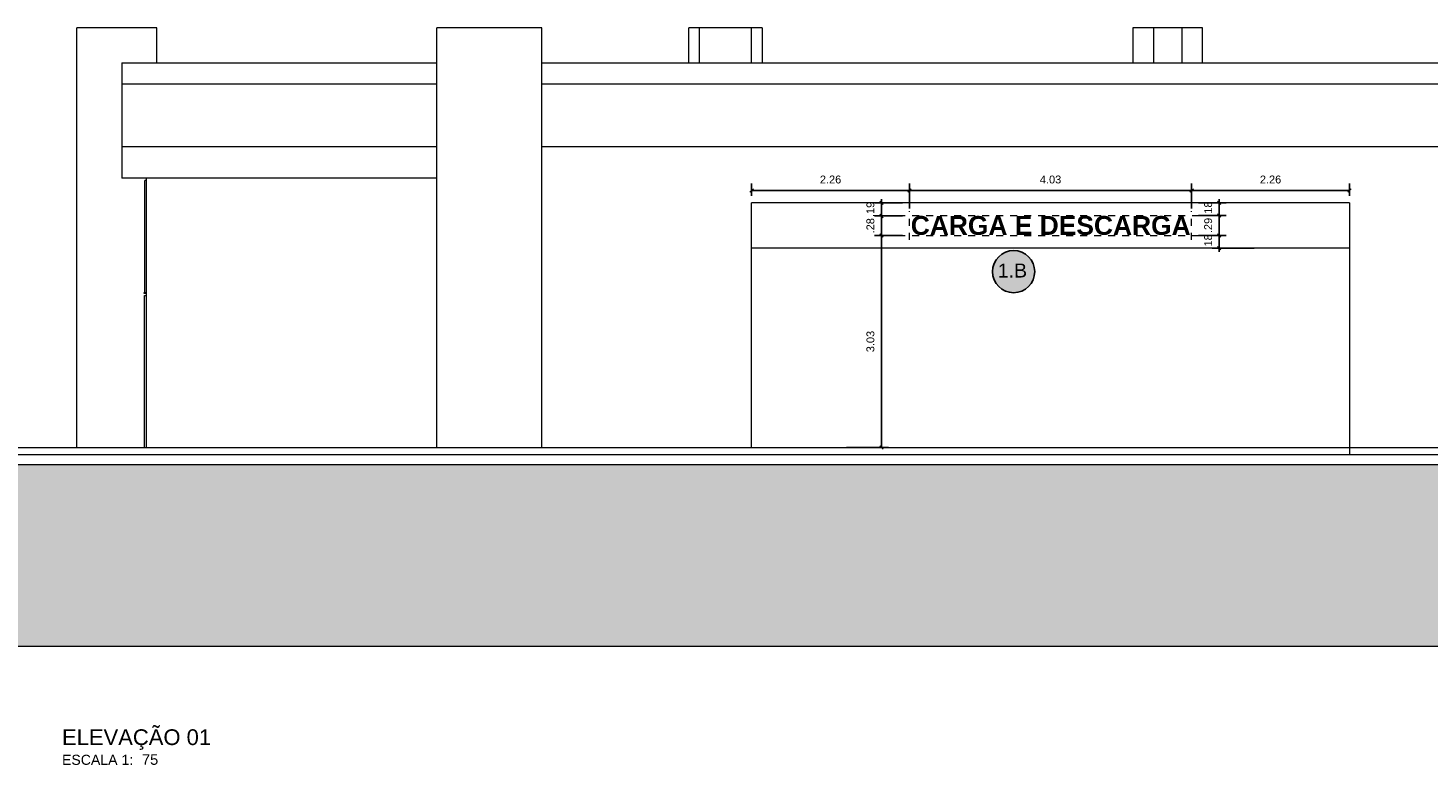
# Model space of a CAD drawing. Extents: x -1871179.9 to -1871093.9, y 2848219.4 to 2848260.8.
# Tile 5 of 12: x -1871166.7 to -1871146.7, y 2848250.2 to 2848260.8. Entities that reach past the tile are written whole.
import ezdxf
from ezdxf.enums import TextEntityAlignment as Align

# ---------------------------------------------------------------- set-up
doc = ezdxf.new("R2010")
doc.units = 0
doc.header["$MEASUREMENT"] = 0
doc.linetypes.add('DASHED2', pattern=[9.525, 6.35, -3.175])
doc.layers.get('0').update_dxf_attribs({"linetype": 'CONTINUOUS'})
doc.layers.get('Defpoints').update_dxf_attribs({"linetype": 'CONTINUOUS'})
for name, color, linetype, lineweight in [('6075-BSE-ARQ-FASU$0$G-ANNO-TEXT', 231, 'CONTINUOUS', 9), ('6075-BSE-ARQ-FASU$0$K-BSE-ARQ-ALV', 7, 'CONTINUOUS', 5), ('6075-BSE-ARQ-FASU$0$K-BSE-ARQ-LAY', 252, 'CONTINUOUS', 5)]:
    doc.layers.add(name, color=color, linetype=linetype, lineweight=lineweight)
for name, color, linetype in [('ARQ_PRJ_GER', 9, 'DASHED2'), ('K-NV2-ARQ-CTA-EP', 12, 'CONTINUOUS'), ('K-NV2-ARQ-TXT-GER', 1, 'CONTINUOUS'), ('K-NV2-ARQ-TXT-NOM', 4, 'CONTINUOUS')]:
    doc.layers.add(name, color=color, linetype=linetype)
doc.styles.add('6075-BSE-ARQ-FASU$0$Arial_B', font='arialbd.ttf', dxfattribs={"height": 537.820787})
doc.styles.add('ARIAL', font='arial.ttf')
doc.styles.add('Romans', font='romans.shx')
doc.dimstyles.new('K-EX-75', dxfattribs={"dimtxt": 0.1125, "dimasz": 0.05, "dimexe": 0.1, "dimexo": 0.1, "dimgap": 0.1, "dimtad": 1, "dimzin": 4, "dimdsep": 46, "dimtxsty": 'ARIAL', "dimblk": 'OBLIQUE', "dimcen": 0.09, "dimclrd": 256, "dimclre": 256, "dimclrt": 2, "dimaunit": 1, "dimadec": 0, "dimazin": 0, "dimtfac": 1, "dimtix": 1, "dimtmove": 2, "dimatfit": 3, "dimldrblk": 'OBLIQUE', "dimfxl": 0.5, "dimfxlon": 1, "dimtvp": 75, "dimtolj": 1, "dimtzin": 4, "dimarcsym": 0})

# ---------------------------------------------------------------- blocks, each defined once
blk = doc.blocks.new('6075-BSE-ARQ-FASU')
at = {"layer": '6075-BSE-ARQ-FASU$0$K-BSE-ARQ-LAY'}
h = blk.add_hatch(color=253, dxfattribs=at)
h.dxf.hatch_style = 1
h.paths.add_polyline_path([(-5.953, -0.25), (-5.953, -2.844), (61.208, -2.844), (61.208, -0.25)])
at = {"layer": '6075-BSE-ARQ-FASU$0$K-BSE-ARQ-ALV'}
for p, q in [((0, 0), (0, 6)), ((1.143, 6), (0, 6)), ((1.143, 5.5), (1.143, 6)), ((5.15, 0), (5.15, 6)), ((6.65, 6), (5.15, 6)), ((6.65, 0), (6.65, 6)), ((8.75, 5.5), (8.75, 6)), ((9.8, 6), (8.75, 6)), ((8.9, 6), (8.9, 5.5)), ((9.65, 5.5), (9.65, 6)), ((9.8, 6), (9.8, 5.5)), ((15.1, 6), (15.1, 5.5)), ((16.1, 6), (15.1, 6)), ((15.4, 5.5), (15.4, 6)), ((15.8, 6), (15.8, 5.5)), ((16.1, 5.5), (16.1, 6)), ((0.643, 5.5), (0.643, 3.85)), ((0.643, 5.5), (5.15, 5.5)), ((6.65, 5.5), (21.1, 5.5)), ((0.643, 5.2), (5.15, 5.2)), ((6.65, 5.2), (21.1, 5.2)), ((5.15, 4.3), (0.643, 4.3)), ((21.1, 4.3), (6.65, 4.3)), ((5.15, 3.85), (0.643, 3.85)), ((0.993, 3.85), (0.993, 0)), ((9.65, 0), (9.65, 3.5)), ((18.2, 3.5), (9.65, 3.5)), ((18.2, 3.5), (18.2, -0.1)), ((18.2, 2.85), (9.65, 2.85))]:
    blk.add_line(p, q, dxfattribs=at)
at = {"layer": '6075-BSE-ARQ-FASU$0$K-BSE-ARQ-LAY'}
for p, q in [((0.973, 2.219), (0.973, 3.82)), ((0.993, 3.82), (0.973, 3.82)), ((0.961, 2.2), (0.961, 2.219)), ((0.961, 2.219), (0.993, 2.219)), ((0.993, 2.2), (0.961, 2.2)), ((0.968, 0), (0.968, 2.176)), ((0.968, 2.176), (0.993, 2.176)), ((-5.953, -0.1), (55.679, -0.1)), ((61.208, -0.25), (-5.953, -0.25))]:
    blk.add_line(p, q, dxfattribs=at)
at = {"layer": '6075-BSE-ARQ-FASU$0$K-BSE-ARQ-LAY', "flags": 128}
blk.add_lwpolyline([(-5.953, 0), (47.073, 0)], dxfattribs=at)
at = {"layer": '6075-BSE-ARQ-FASU$0$K-BSE-ARQ-LAY', "color": 253}
blk.add_lwpolyline([(-5.953, -0.25), (-5.953, -2.844), (61.208, -2.844), (61.208, -0.25)], close=True, dxfattribs=at)
at = {"layer": '6075-BSE-ARQ-FASU$0$G-ANNO-TEXT', "color": 154, "insert": (13.927, 3.311), "char_height": 0.27, "width": 4.98133, "attachment_point": 2, "line_spacing_factor": 0.938532, "style": '6075-BSE-ARQ-FASU$0$Arial_B'}
blk.add_mtext('{\\C40;\\c46320;CARGA E DESCARGA}', dxfattribs=at)
blk = doc.blocks.new('IND_TITLULO PLANTAS')
at = {"color": 2, "insert": (0, -0.145), "char_height": 0.15, "width": 1.35886, "attachment_point": 1, "style": 'Romans'}
blk.add_mtext('{\\fArial|b0|i0|c0|p34;ESCALA 1:}', dxfattribs=at)
at = {"style": 'ARIAL'}
blk.add_attdef('TITULO', (0, 0), '', height=0.3, dxfattribs=at)
at = {"color": 2, "style": 'Romans'}
blk.add_attdef('XX', (1.191, -0.295), '', height=0.15, dxfattribs=at)
blk = doc.blocks.new('_Oblique')
at = {"color": 0, "linetype": 'ByBlock', "lineweight": -2}
blk.add_line((-0.5, -0.5), (0.5, 0.5), dxfattribs=at)
blk = doc.blocks.new('*D10')
at = {"layer": 'Defpoints', "color": 0, "transparency": 16777216}
for p in [(-1871156.356, 2848258.278), (-1871154.098, 2848258.453), (-1871154.098, 2848258.097)]:
    blk.add_point(p, dxfattribs=at)
at = {"layer": 'K-NV2-ARQ-CTA-EP', "lineweight": -2, "transparency": 16777216}
for p, q in [((-1871156.356, 2848258.378), (-1871156.356, 2848258.553)), ((-1871154.098, 2848258.197), (-1871154.098, 2848258.553)), ((-1871156.356, 2848258.453), (-1871154.098, 2848258.453))]:
    blk.add_line(p, q, dxfattribs=at)
at = {"layer": 'K-NV2-ARQ-CTA-EP', "lineweight": -2, "transparency": 16777216, "xscale": 0.05, "yscale": 0.05, "zscale": 0.05, "rotation": 180}
blk.add_blockref('_Oblique', (-1871156.356, 2848258.453), dxfattribs=at)
at = {"layer": 'K-NV2-ARQ-CTA-EP', "lineweight": -2, "transparency": 16777216, "xscale": 0.05, "yscale": 0.05, "zscale": 0.05}
blk.add_blockref('_Oblique', (-1871154.098, 2848258.453), dxfattribs=at)
at = {"layer": 'K-NV2-ARQ-CTA-EP', "color": 2, "transparency": 16777216, "insert": (-1871155.227, 2848258.61), "char_height": 0.1125, "attachment_point": 5, "style": 'ARIAL'}
blk.add_mtext('\\A1;2.26', dxfattribs=at)
blk = doc.blocks.new('*D11')
at = {"layer": 'Defpoints', "color": 0, "transparency": 16777216}
for p in [(-1871150.064, 2848258.453), (-1871154.098, 2848258.097), (-1871150.064, 2848258.097)]:
    blk.add_point(p, dxfattribs=at)
at = {"layer": 'K-NV2-ARQ-CTA-EP', "lineweight": -2, "transparency": 16777216}
for p, q in [((-1871154.098, 2848258.197), (-1871154.098, 2848258.553)), ((-1871150.064, 2848258.197), (-1871150.064, 2848258.553)), ((-1871154.098, 2848258.453), (-1871150.064, 2848258.453))]:
    blk.add_line(p, q, dxfattribs=at)
at = {"layer": 'K-NV2-ARQ-CTA-EP', "lineweight": -2, "transparency": 16777216, "xscale": 0.05, "yscale": 0.05, "zscale": 0.05, "rotation": 180}
blk.add_blockref('_Oblique', (-1871154.098, 2848258.453), dxfattribs=at)
at = {"layer": 'K-NV2-ARQ-CTA-EP', "lineweight": -2, "transparency": 16777216, "xscale": 0.05, "yscale": 0.05, "zscale": 0.05}
blk.add_blockref('_Oblique', (-1871150.064, 2848258.453), dxfattribs=at)
at = {"layer": 'K-NV2-ARQ-CTA-EP', "color": 2, "transparency": 16777216, "insert": (-1871152.081, 2848258.61), "char_height": 0.1125, "attachment_point": 5, "style": 'ARIAL'}
blk.add_mtext('\\A1;4.03', dxfattribs=at)
blk = doc.blocks.new('*D12')
at = {"layer": 'Defpoints', "color": 0, "transparency": 16777216}
for p in [(-1871147.806, 2848258.453), (-1871147.806, 2848258.278), (-1871150.064, 2848258.097)]:
    blk.add_point(p, dxfattribs=at)
at = {"layer": 'K-NV2-ARQ-CTA-EP', "lineweight": -2, "transparency": 16777216}
for p, q in [((-1871150.064, 2848258.197), (-1871150.064, 2848258.553)), ((-1871147.806, 2848258.378), (-1871147.806, 2848258.553)), ((-1871150.064, 2848258.453), (-1871147.806, 2848258.453))]:
    blk.add_line(p, q, dxfattribs=at)
at = {"layer": 'K-NV2-ARQ-CTA-EP', "lineweight": -2, "transparency": 16777216, "xscale": 0.05, "yscale": 0.05, "zscale": 0.05, "rotation": 180}
blk.add_blockref('_Oblique', (-1871150.064, 2848258.453), dxfattribs=at)
at = {"layer": 'K-NV2-ARQ-CTA-EP', "lineweight": -2, "transparency": 16777216, "xscale": 0.05, "yscale": 0.05, "zscale": 0.05}
blk.add_blockref('_Oblique', (-1871147.806, 2848258.453), dxfattribs=at)
at = {"layer": 'K-NV2-ARQ-CTA-EP', "color": 2, "transparency": 16777216, "insert": (-1871148.935, 2848258.61), "char_height": 0.1125, "attachment_point": 5, "style": 'ARIAL'}
blk.add_mtext('\\A1;2.26', dxfattribs=at)
blk = doc.blocks.new('*D13')
at = {"layer": 'Defpoints', "color": 0, "transparency": 16777216}
for p in [(-1871154.499, 2848257.809), (-1871154.098, 2848257.809), (-1871156.356, 2848254.778)]:
    blk.add_point(p, dxfattribs=at)
at = {"layer": 'K-NV2-ARQ-CTA-EP', "lineweight": -2, "transparency": 16777216}
for p, q in [((-1871154.198, 2848257.809), (-1871154.599, 2848257.809)), ((-1871154.499, 2848254.778), (-1871154.499, 2848257.809)), ((-1871154.999, 2848254.778), (-1871154.399, 2848254.778))]:
    blk.add_line(p, q, dxfattribs=at)
at = {"layer": 'K-NV2-ARQ-CTA-EP', "lineweight": -2, "transparency": 16777216, "xscale": 0.05, "yscale": 0.05, "zscale": 0.05}
for p, rotation in [((-1871154.499, 2848257.809), 90), ((-1871154.499, 2848254.778), 270)]:
    blk.add_blockref('_Oblique', p, dxfattribs=dict(at, rotation=rotation))
at = {"layer": 'K-NV2-ARQ-CTA-EP', "color": 2, "transparency": 16777216, "insert": (-1871154.657, 2848256.293), "char_height": 0.1125, "attachment_point": 5, "rotation": 90, "style": 'ARIAL'}
blk.add_mtext('\\A1;3.03', dxfattribs=at)
blk = doc.blocks.new('*D14')
at = {"layer": 'Defpoints', "color": 0, "transparency": 16777216}
for p in [(-1871154.499, 2848258.089), (-1871154.098, 2848258.089), (-1871154.098, 2848257.809)]:
    blk.add_point(p, dxfattribs=at)
at = {"layer": 'K-NV2-ARQ-CTA-EP', "lineweight": -2, "transparency": 16777216}
for p, q in [((-1871154.198, 2848258.089), (-1871154.599, 2848258.089)), ((-1871154.499, 2848258.089), (-1871154.499, 2848258.139)), ((-1871154.499, 2848257.809), (-1871154.499, 2848258.089)), ((-1871154.198, 2848257.809), (-1871154.599, 2848257.809)), ((-1871154.499, 2848257.809), (-1871154.499, 2848257.759))]:
    blk.add_line(p, q, dxfattribs=at)
at = {"layer": 'K-NV2-ARQ-CTA-EP', "lineweight": -2, "transparency": 16777216, "xscale": 0.05, "yscale": 0.05, "zscale": 0.05}
for p, rotation in [((-1871154.499, 2848258.089), 270), ((-1871154.499, 2848257.809), 90)]:
    blk.add_blockref('_Oblique', p, dxfattribs=dict(at, rotation=rotation))
at = {"layer": 'K-NV2-ARQ-CTA-EP', "color": 2, "transparency": 16777216, "insert": (-1871154.657, 2848257.949), "char_height": 0.1125, "attachment_point": 5, "rotation": 90, "style": 'ARIAL'}
blk.add_mtext('\\A1;.28', dxfattribs=at)
blk = doc.blocks.new('*D15')
at = {"layer": 'Defpoints', "color": 0, "transparency": 16777216}
for p in [(-1871154.499, 2848258.278), (-1871154.098, 2848258.278), (-1871154.098, 2848258.089)]:
    blk.add_point(p, dxfattribs=at)
at = {"layer": 'K-NV2-ARQ-CTA-EP', "lineweight": -2, "transparency": 16777216}
for p, q in [((-1871154.198, 2848258.278), (-1871154.599, 2848258.278)), ((-1871154.499, 2848258.278), (-1871154.499, 2848258.328)), ((-1871154.499, 2848258.089), (-1871154.499, 2848258.278)), ((-1871154.198, 2848258.089), (-1871154.599, 2848258.089)), ((-1871154.499, 2848258.089), (-1871154.499, 2848258.039))]:
    blk.add_line(p, q, dxfattribs=at)
at = {"layer": 'K-NV2-ARQ-CTA-EP', "lineweight": -2, "transparency": 16777216, "xscale": 0.05, "yscale": 0.05, "zscale": 0.05}
for p, rotation in [((-1871154.499, 2848258.278), 270), ((-1871154.499, 2848258.089), 90)]:
    blk.add_blockref('_Oblique', p, dxfattribs=dict(at, rotation=rotation))
at = {"layer": 'K-NV2-ARQ-CTA-EP', "color": 2, "transparency": 16777216, "insert": (-1871154.657, 2848258.183), "char_height": 0.1125, "attachment_point": 5, "rotation": 90, "style": 'ARIAL'}
blk.add_mtext('\\A1;.19', dxfattribs=at)
blk = doc.blocks.new('*D16')
at = {"layer": 'Defpoints', "color": 0, "transparency": 16777216}
for p in [(-1871150.064, 2848257.809), (-1871149.67, 2848257.809), (-1871147.806, 2848257.628)]:
    blk.add_point(p, dxfattribs=at)
at = {"layer": 'K-NV2-ARQ-CTA-EP', "lineweight": -2, "transparency": 16777216}
for p, q in [((-1871149.964, 2848257.809), (-1871149.57, 2848257.809)), ((-1871149.67, 2848257.809), (-1871149.67, 2848257.859)), ((-1871149.67, 2848257.628), (-1871149.67, 2848257.809)), ((-1871149.17, 2848257.628), (-1871149.77, 2848257.628)), ((-1871149.67, 2848257.628), (-1871149.67, 2848257.578))]:
    blk.add_line(p, q, dxfattribs=at)
at = {"layer": 'K-NV2-ARQ-CTA-EP', "lineweight": -2, "transparency": 16777216, "xscale": 0.05, "yscale": 0.05, "zscale": 0.05}
for p, rotation in [((-1871149.67, 2848257.809), 270), ((-1871149.67, 2848257.628), 90)]:
    blk.add_blockref('_Oblique', p, dxfattribs=dict(at, rotation=rotation))
at = {"layer": 'K-NV2-ARQ-CTA-EP', "color": 2, "transparency": 16777216, "insert": (-1871149.827, 2848257.718), "char_height": 0.1125, "attachment_point": 5, "rotation": 90, "style": 'ARIAL'}
blk.add_mtext('\\A1;.18', dxfattribs=at)
blk = doc.blocks.new('*D17')
at = {"layer": 'Defpoints', "color": 0, "transparency": 16777216}
for p in [(-1871150.064, 2848258.097), (-1871149.67, 2848258.097), (-1871150.064, 2848257.809)]:
    blk.add_point(p, dxfattribs=at)
at = {"layer": 'K-NV2-ARQ-CTA-EP', "lineweight": -2, "transparency": 16777216}
for p, q in [((-1871149.964, 2848258.097), (-1871149.57, 2848258.097)), ((-1871149.67, 2848258.097), (-1871149.67, 2848258.147)), ((-1871149.67, 2848257.809), (-1871149.67, 2848258.097)), ((-1871149.964, 2848257.809), (-1871149.57, 2848257.809)), ((-1871149.67, 2848257.809), (-1871149.67, 2848257.759))]:
    blk.add_line(p, q, dxfattribs=at)
at = {"layer": 'K-NV2-ARQ-CTA-EP', "lineweight": -2, "transparency": 16777216, "xscale": 0.05, "yscale": 0.05, "zscale": 0.05}
for p, rotation in [((-1871149.67, 2848258.097), 270), ((-1871149.67, 2848257.809), 90)]:
    blk.add_blockref('_Oblique', p, dxfattribs=dict(at, rotation=rotation))
at = {"layer": 'K-NV2-ARQ-CTA-EP', "color": 2, "transparency": 16777216, "insert": (-1871149.827, 2848257.953), "char_height": 0.1125, "attachment_point": 5, "rotation": 90, "style": 'ARIAL'}
blk.add_mtext('\\A1;.29', dxfattribs=at)
blk = doc.blocks.new('*D18')
at = {"layer": 'Defpoints', "color": 0, "transparency": 16777216}
for p in [(-1871150.064, 2848258.278), (-1871149.67, 2848258.278), (-1871150.064, 2848258.097)]:
    blk.add_point(p, dxfattribs=at)
at = {"layer": 'K-NV2-ARQ-CTA-EP', "lineweight": -2, "transparency": 16777216}
for p, q in [((-1871149.964, 2848258.278), (-1871149.57, 2848258.278)), ((-1871149.67, 2848258.278), (-1871149.67, 2848258.328)), ((-1871149.67, 2848258.097), (-1871149.67, 2848258.278)), ((-1871149.964, 2848258.097), (-1871149.57, 2848258.097)), ((-1871149.67, 2848258.097), (-1871149.67, 2848258.047))]:
    blk.add_line(p, q, dxfattribs=at)
at = {"layer": 'K-NV2-ARQ-CTA-EP', "lineweight": -2, "transparency": 16777216, "xscale": 0.05, "yscale": 0.05, "zscale": 0.05}
for p, rotation in [((-1871149.67, 2848258.278), 270), ((-1871149.67, 2848258.097), 90)]:
    blk.add_blockref('_Oblique', p, dxfattribs=dict(at, rotation=rotation))
at = {"layer": 'K-NV2-ARQ-CTA-EP', "color": 2, "transparency": 16777216, "insert": (-1871149.827, 2848258.187), "char_height": 0.1125, "attachment_point": 5, "rotation": 90, "style": 'ARIAL'}
blk.add_mtext('\\A1;.18', dxfattribs=at)

msp = doc.modelspace()

# ---------------------------------------------------------------- hatches: boundary and pattern name
at = {"layer": 'K-NV2-ARQ-TXT-GER', "lineweight": -3}
h = msp.add_hatch(color=20, dxfattribs=at)
h.dxf.hatch_style = 1
edge = h.paths.add_edge_path()
edge.add_arc((-1871152.6098, 2848257.2936), 0.3017, 0, 360)

# ---------------------------------------------------------------- linework, layer by layer
at = {"layer": 'ARQ_PRJ_GER', "lineweight": 0, "ltscale": 0.01}
for p, q in [((-1871154.2579, 2848258.0968), (-1871149.9041, 2848258.0968)), ((-1871154.0979, 2848257.7465), (-1871154.0979, 2848258.159)), ((-1871150.0641, 2848257.7465), (-1871150.0641, 2848258.159)), ((-1871154.2579, 2848257.8088), (-1871149.9041, 2848257.8088))]:
    msp.add_line(p, q, dxfattribs=at)
at = {"layer": 'K-NV2-ARQ-TXT-GER'}
msp.add_circle((-1871152.6098, 2848257.2936), 0.3017, dxfattribs=at)

# ---------------------------------------------------------------- block references
at = {"color": 31, "lineweight": -3, "true_color": 0xffbf80}
msp.add_blockref('6075-BSE-ARQ-FASU', (-1871166.006, 2848254.7778), dxfattribs=at)
at = {"layer": 'K-NV2-ARQ-TXT-NOM'}
ref = msp.add_blockref('IND_TITLULO PLANTAS', (-1871166.2176, 2848250.5217), dxfattribs=dict(at, xscale=0.9600000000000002, yscale=0.9600000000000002, zscale=0.9600000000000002))
ref.add_attrib('XX', '75', (-1871165.0745, 2848250.2387), dxfattribs={"layer": '0', "color": 3, "height": 0.15, "style": 'ARIAL'})
ref.add_attrib('TITULO', 'ELEVAÇÃO 01', (-1871166.2176, 2848250.5217), dxfattribs={"layer": '0', "height": 0.225, "style": 'ARIAL'})

# ---------------------------------------------------------------- texts
at = {"layer": 'K-NV2-ARQ-TXT-GER', "style": 'ARIAL'}
msp.add_attdef('1.B', text='', height=0.2, rotation=0.39116, dxfattribs=at).set_placement((-1871152.6266, 2848257.308), align=Align.MIDDLE_CENTER)

# ---------------------------------------------------------------- dimensions: what is measured, and where the dimension line sits
at = {"layer": 'K-NV2-ARQ-CTA-EP'}
for base, p1, p2, picture, middle in [((-1871154.0979, 2848258.4528), (-1871156.356, 2848258.2778), (-1871154.0979, 2848258.0968), '*D10', (-1871155.2269, 2848258.6102)), ((-1871150.0641, 2848258.4528), (-1871154.0979, 2848258.0968), (-1871150.0641, 2848258.0968), '*D11', (-1871152.081, 2848258.6103)), ((-1871147.806, 2848258.4528), (-1871150.0641, 2848258.0968), (-1871147.806, 2848258.2778), '*D12', (-1871148.9351, 2848258.6102))]:
    dim = msp.add_linear_dim(base=base, p1=p1, p2=p2, dimstyle='K-EX-75', dxfattribs=at)
    dim.commit()
    dim.dimension.update_dxf_attribs({"geometry": picture, "text_midpoint": middle})
for base, p1, p2, picture, middle in [((-1871154.4993, 2848258.2778), (-1871154.0979, 2848258.0887), (-1871154.0979, 2848258.2778), '*D15', (-1871154.6567, 2848258.1832)), ((-1871149.6699, 2848258.2778), (-1871150.0641, 2848258.0968), (-1871150.0641, 2848258.2778), '*D18', (-1871149.8273, 2848258.1873)), ((-1871154.4993, 2848258.0887), (-1871154.0979, 2848257.8088), (-1871154.0979, 2848258.0887), '*D14', (-1871154.6567, 2848257.9487)), ((-1871149.6699, 2848258.0968), (-1871150.0641, 2848257.8088), (-1871150.0641, 2848258.0968), '*D17', (-1871149.8273, 2848257.9528)), ((-1871154.4993, 2848257.8088), (-1871156.356, 2848254.7778), (-1871154.0979, 2848257.8088), '*D13', (-1871154.6568, 2848256.2933)), ((-1871149.6699, 2848257.8088), (-1871147.806, 2848257.6278), (-1871150.0641, 2848257.8088), '*D16', (-1871149.8273, 2848257.7183))]:
    dim = msp.add_linear_dim(base=base, p1=p1, p2=p2, angle=90, dimstyle='K-EX-75', dxfattribs=at)
    dim.commit()
    dim.dimension.update_dxf_attribs({"geometry": picture, "text_midpoint": middle})

doc.saveas('drawing.dxf')
